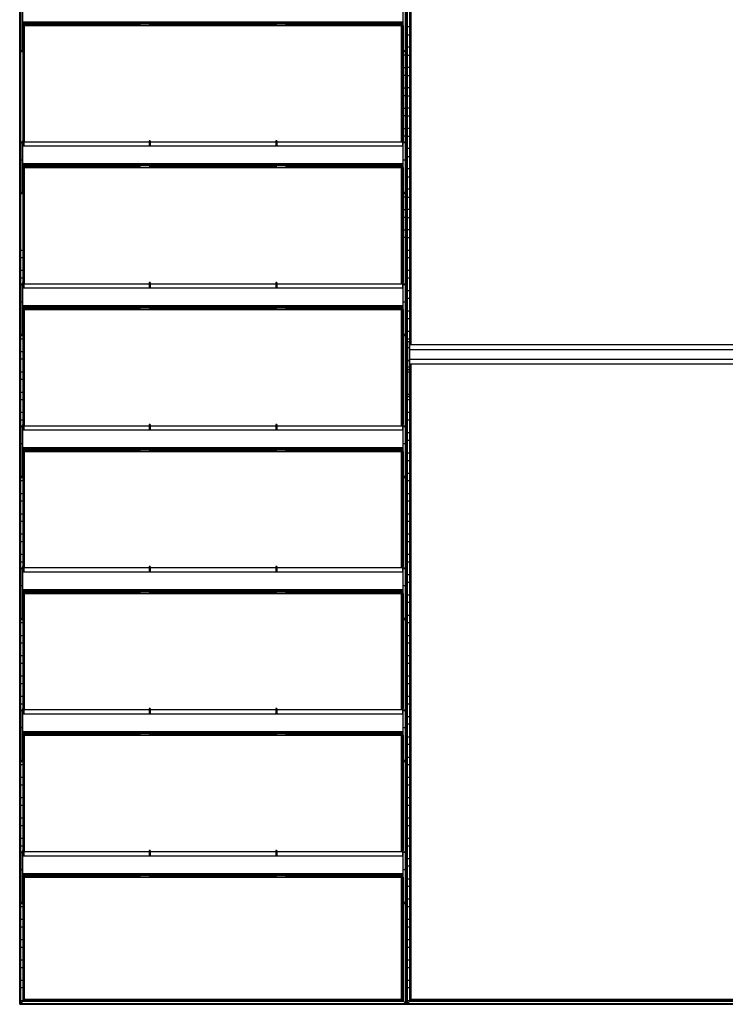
# Model space of a CAD drawing. Header units: millimetres. Extents: x -305 to 1920, y -1200 to 1200.
# Tile 1 of 3: x -305 to 808, y -1200 to 354. Entities that reach past the tile are written whole.
import ezdxf

# ---------------------------------------------------------------- set-up
doc = ezdxf.new("R2010")
doc.units = ezdxf.units.MM

msp = doc.modelspace()

# ---------------------------------------------------------------- linework, layer by layer
at = {"color": 7, "linetype": 'Continuous', "lineweight": 25}
for p, q in [((-304.9, -1200), (-304.9, 1200)), ((-304.5, 1199.7), (-304.5, -1199.7)), ((-303.7, -1198.9), (-303.7, 1198.8)), ((-303.4, 1198.5), (-303.4, -1198.5)), ((303.4, -1198.5), (303.4, 1198.5)), ((303.7, 1198.8), (303.7, -1198.9)), ((304.5, -1199.7), (304.5, 1199.7)), ((304.9, 1200), (304.9, -1200)), ((305.2, -1199.7), (305.2, 1199.7)), ((306, 1198.8), (306, -1198.9)), ((306.4, -1198.5), (306.4, 1198.5)), ((310.1, 767.2), (310.1, -159.5)), ((310.5, -159.5), (310.5, 767.2)), ((311.3, 767.2), (311.3, -159.5)), ((311.6, -159.5), (311.6, 767.2)), ((312.3, -159.5), (312.3, 767.2)), ((-303, 384.8), (-303, 302.8)), ((-300, 302.8), (-300, 386.8)), ((300, 302.8), (300, 386.8)), ((303, 384.8), (303, 302.8)), ((300, 350), (-300, 350)), ((300, 350), (-300, 350)), ((300, 349.9), (-300, 349.9)), ((300, 349.9), (-300, 349.9)), ((-300, 348.9), (300, 348.9)), ((-300, 348.4), (300, 348.4)), ((-300, 347.9), (300, 347.9)), ((-300, 347.9), (300, 347.9)), ((300, 344.7), (-300, 344.7)), ((-297.5, 344.7), (-300, 344.7)), ((-300, 344.5), (300, 344.5)), ((-300, 344.5), (300, 344.5)), ((-300, 344.5), (300, 344.5)), ((-299.6, 162.8), (-299.6, 344.5)), ((-299.3, 344.5), (-299.3, 162.8)), ((-298.5, 344.7), (-298.5, 347.9)), ((-297.5, 347.8), (-298.5, 347.8)), ((-298.5, 344.5), (298.5, 344.5)), ((-298.5, 344.5), (-298.5, 344.5)), ((-298.5, 160.5), (-298.5, 344.5)), ((-298.1, 344.5), (-298.1, 160.5)), ((-297.5, 347.8), (-297.5, 347.9)), ((-297.5, 347.9), (-297.5, 344.7)), ((297.5, 347.8), (-297.5, 347.8)), ((-297.5, 346.7), (-117.5, 346.7)), ((-297.4, 160.5), (-297.4, 344.5)), ((-117.5, 346.7), (-117.5, 347.8)), ((-115.5, 347.8), (-115.5, 344.7)), ((-115.5, 344.7), (-99.5, 344.7)), ((-99.5, 344.7), (-99.5, 347.8)), ((-97.5, 347.8), (-97.5, 346.7)), ((-97.5, 346.7), (97.5, 346.7)), ((97.5, 346.7), (97.5, 347.8)), ((99.5, 347.8), (99.5, 344.7)), ((99.5, 344.7), (115.5, 344.7)), ((115.5, 344.7), (115.5, 347.8)), ((117.5, 347.8), (117.5, 346.7)), ((117.5, 346.7), (297.5, 346.7)), ((297.4, 160.5), (297.4, 344.5)), ((297.5, 347.8), (297.5, 347.9)), ((297.5, 344.7), (297.5, 347.9)), ((297.5, 347.8), (298.5, 347.8)), ((300, 344.7), (297.5, 344.7)), ((298.1, 160.5), (298.1, 344.5)), ((298.5, 344.7), (298.5, 347.9)), ((298.5, 344.5), (298.5, 344.5)), ((298.5, 344.5), (298.5, 160.5)), ((299.3, 162.8), (299.3, 344.5)), ((299.6, 344.5), (299.6, 162.8)), ((299.6, 342.2), (300, 342.2)), ((303, 342.2), (303.4, 342.2)), ((310.1, 342.2), (306.4, 342.2)), ((300, 329.8), (299.6, 329.8)), ((303.4, 329.8), (303, 329.8)), ((306.4, 329.8), (310.1, 329.8)), ((-303, 305.3), (-300, 305.3)), ((-300, 302.8), (-303, 302.8)), ((299.6, 310.2), (300, 310.2)), ((303.4, 297.8), (299.6, 297.8)), ((300, 305.3), (303, 305.3)), ((303, 302.8), (300, 302.8)), ((303, 310.2), (303.4, 310.2)), ((310.1, 310.2), (306.4, 310.2)), ((306.4, 297.8), (310.1, 297.8)), ((299.6, 278.2), (303.4, 278.2)), ((303.4, 265.8), (299.6, 265.8)), ((310.1, 278.2), (306.4, 278.2)), ((306.4, 265.8), (310.1, 265.8)), ((299.6, 246.2), (303.4, 246.2)), ((303.4, 233.8), (299.6, 233.8)), ((310.1, 246.2), (306.4, 246.2)), ((306.4, 233.8), (310.1, 233.8)), ((299.6, 214.2), (303.4, 214.2)), ((310.1, 214.2), (306.4, 214.2)), ((303.4, 201.8), (299.6, 201.8)), ((306.4, 201.8), (310.1, 201.8)), ((299.6, 182.2), (303.4, 182.2)), ((310.1, 182.2), (306.4, 182.2)), ((-303, 160.8), (-303, 78.8)), ((-303, 160.8), (-300, 160.8)), ((-300, 159.3), (-303, 159.3)), ((-298.5, 162.8), (-300, 162.8)), ((-300, 78.8), (-300, 162.8)), ((-298.5, 162.7), (-300, 162.7)), ((-298.5, 162.8), (-298.5, 153.9)), ((-100.5, 160.5), (-298.5, 160.5)), ((-99, 162.8), (-100.5, 162.8)), ((-100.5, 162.8), (-100.5, 153.9)), ((-99, 162.7), (-100.5, 162.7)), ((-99, 162.8), (-99, 153.9)), ((99, 160.5), (-99, 160.5)), ((100.5, 162.8), (99, 162.8)), ((99, 162.8), (99, 153.9)), ((100.5, 162.7), (99, 162.7)), ((100.5, 162.8), (100.5, 153.9)), ((298.5, 160.5), (100.5, 160.5)), ((300, 162.8), (298.5, 162.8)), ((298.5, 162.8), (298.5, 153.9)), ((300, 162.7), (298.5, 162.7)), ((303.4, 169.8), (299.6, 169.8)), ((300, 78.8), (300, 162.8)), ((300, 160.8), (303, 160.8)), ((303, 159.3), (300, 159.3)), ((303, 160.8), (303, 78.8)), ((306.4, 169.8), (310.1, 169.8)), ((300, 153.9), (-300, 153.9)), ((300, 153.9), (-300, 153.9)), ((300, 153.9), (-300, 153.9)), ((300, 153.9), (-300, 153.9)), ((303, 150.2), (303.4, 150.2)), ((310.1, 150.2), (306.4, 150.2)), ((-300, 132.2), (-303, 132.2)), ((300, 126), (-300, 126)), ((300, 126), (-300, 126)), ((300, 125.9), (-300, 125.9)), ((300, 125.9), (-300, 125.9)), ((-300, 124.9), (300, 124.9)), ((-300, 124.4), (300, 124.4)), ((303, 132.2), (300, 132.2)), ((303.4, 137.8), (303, 137.8)), ((306.4, 137.8), (310.1, 137.8)), ((-300, 123.9), (300, 123.9)), ((-300, 123.9), (300, 123.9)), ((300, 120.7), (-300, 120.7)), ((-297.5, 120.7), (-300, 120.7)), ((-300, 120.5), (300, 120.5)), ((-300, 120.5), (300, 120.5)), ((-300, 120.5), (300, 120.5)), ((-299.6, -61.2), (-299.6, 120.5)), ((-299.3, 120.5), (-299.3, -61.2)), ((-298.5, 120.7), (-298.5, 123.9)), ((-297.5, 123.8), (-298.5, 123.8)), ((-298.5, 120.5), (298.5, 120.5)), ((-298.5, 120.5), (-298.5, 120.5)), ((-298.5, -63.5), (-298.5, 120.5)), ((-298.1, 120.5), (-298.1, -63.5)), ((-297.5, 123.8), (-297.5, 123.9)), ((-297.5, 123.9), (-297.5, 120.7)), ((297.5, 123.8), (-297.5, 123.8)), ((-297.5, 122.7), (-117.5, 122.7)), ((-297.4, -63.5), (-297.4, 120.5)), ((-117.5, 122.7), (-117.5, 123.8)), ((-115.5, 123.8), (-115.5, 120.7)), ((-115.5, 120.7), (-99.5, 120.7)), ((-99.5, 120.7), (-99.5, 123.8)), ((-97.5, 123.8), (-97.5, 122.7)), ((-97.5, 122.7), (97.5, 122.7)), ((97.5, 122.7), (97.5, 123.8)), ((99.5, 123.8), (99.5, 120.7)), ((99.5, 120.7), (115.5, 120.7)), ((115.5, 120.7), (115.5, 123.8)), ((117.5, 123.8), (117.5, 122.7)), ((117.5, 122.7), (297.5, 122.7)), ((297.4, -63.5), (297.4, 120.5)), ((297.5, 123.8), (297.5, 123.9)), ((297.5, 120.7), (297.5, 123.9)), ((297.5, 123.8), (298.5, 123.8)), ((300, 120.7), (297.5, 120.7)), ((298.1, -63.5), (298.1, 120.5)), ((298.5, 120.7), (298.5, 123.9)), ((298.5, 120.5), (298.5, 120.5)), ((298.5, 120.5), (298.5, -63.5)), ((299.3, -61.2), (299.3, 120.5)), ((299.6, 120.5), (299.6, -61.2)), ((299.6, 118.2), (300, 118.2)), ((303, 118.2), (303.4, 118.2)), ((310.1, 118.2), (306.4, 118.2)), ((300, 105.8), (299.6, 105.8)), ((303.4, 105.8), (303, 105.8)), ((306.4, 105.8), (310.1, 105.8)), ((-303, 81.3), (-300, 81.3)), ((-300, 78.8), (-303, 78.8)), ((299.6, 86.2), (300, 86.2)), ((300, 81.3), (303, 81.3)), ((303, 78.8), (300, 78.8)), ((303, 86.2), (303.4, 86.2)), ((310.1, 86.2), (306.4, 86.2)), ((303.4, 73.8), (299.6, 73.8)), ((306.4, 73.8), (310.1, 73.8)), ((299.6, 54.2), (303.4, 54.2)), ((310.1, 54.2), (306.4, 54.2)), ((303.4, 41.8), (299.6, 41.8)), ((306.4, 41.8), (310.1, 41.8)), ((299.6, 22.2), (303.4, 22.2)), ((310.1, 22.2), (306.4, 22.2)), ((303.4, 9.8), (299.6, 9.8)), ((306.4, 9.8), (310.1, 9.8)), ((-303.4, -9.8), (-299.6, -9.8)), ((306.4, -9.8), (310.1, -9.8)), ((-299.6, -22.2), (-303.4, -22.2)), ((310.1, -22.2), (306.4, -22.2)), ((-303.4, -41.8), (-299.6, -41.8)), ((306.4, -41.8), (310.1, -41.8)), ((-299.6, -54.2), (-303.4, -54.2)), ((-298.5, -61.2), (-300, -61.2)), ((-300, -145.2), (-300, -61.2)), ((-298.5, -61.3), (-300, -61.3)), ((-298.5, -61.2), (-298.5, -70.1)), ((-99, -61.2), (-100.5, -61.2)), ((-100.5, -61.2), (-100.5, -70.1)), ((-99, -61.3), (-100.5, -61.3)), ((-99, -61.2), (-99, -70.1)), ((100.5, -61.2), (99, -61.2)), ((99, -61.2), (99, -70.1)), ((100.5, -61.3), (99, -61.3)), ((100.5, -61.2), (100.5, -70.1)), ((300, -61.2), (298.5, -61.2)), ((298.5, -61.2), (298.5, -70.1)), ((300, -61.3), (298.5, -61.3)), ((300, -145.2), (300, -61.2)), ((310.1, -54.2), (306.4, -54.2)), ((-303.4, -73.8), (-303, -73.8)), ((-303, -63.2), (-303, -145.2)), ((-303, -63.2), (-300, -63.2)), ((-300, -64.7), (-303, -64.7)), ((300, -70.1), (-300, -70.1)), ((300, -70.1), (-300, -70.1)), ((300, -70.1), (-300, -70.1)), ((300, -70.1), (-300, -70.1)), ((-100.5, -63.5), (-298.5, -63.5)), ((99, -63.5), (-99, -63.5)), ((298.5, -63.5), (100.5, -63.5)), ((300, -63.2), (303, -63.2)), ((303, -64.7), (300, -64.7)), ((303, -63.2), (303, -145.2)), ((306.4, -73.8), (310.1, -73.8)), ((-303, -86.2), (-303.4, -86.2)), ((-300, -91.8), (-303, -91.8)), ((303, -91.8), (300, -91.8)), ((310.1, -86.2), (306.4, -86.2)), ((-303.4, -105.8), (-303, -105.8)), ((300, -98), (-300, -98)), ((300, -98), (-300, -98)), ((300, -98.1), (-300, -98.1)), ((300, -98.1), (-300, -98.1)), ((-300, -99.1), (300, -99.1)), ((-300, -99.6), (300, -99.6)), ((-300, -100.1), (300, -100.1)), ((-300, -100.1), (300, -100.1)), ((300, -103.3), (-300, -103.3)), ((-297.5, -103.3), (-300, -103.3)), ((-300, -103.5), (300, -103.5)), ((-300, -103.5), (300, -103.5)), ((-300, -103.5), (300, -103.5)), ((-300, -105.8), (-299.6, -105.8)), ((-299.6, -285.2), (-299.6, -103.5)), ((-299.3, -103.5), (-299.3, -285.2)), ((-298.5, -103.3), (-298.5, -100.1)), ((-297.5, -100.2), (-298.5, -100.2)), ((-298.5, -103.5), (298.5, -103.5)), ((-298.5, -103.5), (-298.5, -103.5)), ((-298.5, -287.5), (-298.5, -103.5)), ((-298.1, -103.5), (-298.1, -287.5)), ((-297.5, -100.2), (-297.5, -100.1)), ((-297.5, -100.1), (-297.5, -103.3)), ((297.5, -100.2), (-297.5, -100.2)), ((-297.5, -101.3), (-117.5, -101.3)), ((-297.4, -287.5), (-297.4, -103.5)), ((-117.5, -101.3), (-117.5, -100.2)), ((-115.5, -100.2), (-115.5, -103.3)), ((-115.5, -103.3), (-99.5, -103.3)), ((-99.5, -103.3), (-99.5, -100.2)), ((-97.5, -100.2), (-97.5, -101.3)), ((-97.5, -101.3), (97.5, -101.3)), ((97.5, -101.3), (97.5, -100.2)), ((99.5, -100.2), (99.5, -103.3)), ((99.5, -103.3), (115.5, -103.3)), ((115.5, -103.3), (115.5, -100.2)), ((117.5, -100.2), (117.5, -101.3)), ((117.5, -101.3), (297.5, -101.3)), ((297.4, -287.5), (297.4, -103.5)), ((297.5, -100.2), (297.5, -100.1)), ((297.5, -103.3), (297.5, -100.1)), ((297.5, -100.2), (298.5, -100.2)), ((300, -103.3), (297.5, -103.3)), ((298.1, -287.5), (298.1, -103.5)), ((298.5, -103.3), (298.5, -100.1)), ((298.5, -103.5), (298.5, -103.5)), ((298.5, -103.5), (298.5, -287.5)), ((299.3, -285.2), (299.3, -103.5)), ((299.6, -103.5), (299.6, -285.2)), ((306.4, -105.8), (310.1, -105.8)), ((-303, -118.2), (-303.4, -118.2)), ((-299.6, -118.2), (-300, -118.2)), ((310.1, -118.2), (306.4, -118.2)), ((-303.4, -137.8), (-303, -137.8)), ((-300, -137.8), (-299.6, -137.8)), ((306.4, -137.8), (310.1, -137.8)), ((-299.6, -150.2), (-303.4, -150.2)), ((-303, -142.7), (-300, -142.7)), ((-300, -145.2), (-303, -145.2)), ((300, -142.7), (303, -142.7)), ((303, -145.2), (300, -145.2)), ((310.1, -150.2), (306.4, -150.2)), ((309.7, -154.5), (306.7, -154.5)), ((306.7, -154.5), (306.7, -241.2)), ((309.7, -154.5), (309.7, -241.2)), ((-303.4, -169.8), (-299.6, -169.8)), ((306.4, -169.8), (306.7, -169.8)), ((309.7, -164.3), (306.7, -164.3)), ((1305.7, -159.5), (309.7, -159.5)), ((309.7, -166.9), (1305.7, -166.9)), ((-299.6, -182.2), (-303.4, -182.2)), ((306.7, -182.2), (306.4, -182.2)), ((309.7, -184.3), (306.7, -184.3)), ((309.7, -184.5), (306.7, -184.5)), ((309.7, -181.9), (1305.7, -181.9)), ((-303.4, -201.8), (-299.6, -201.8)), ((306.4, -201.8), (306.7, -201.8)), ((309.7, -194.5), (306.7, -194.5)), ((309.7, -198.9), (306.7, -198.9)), ((309.7, -189.5), (1305.7, -189.5)), ((309.7, -201.8), (310.1, -201.8)), ((310.1, -189.5), (310.1, -1194.8)), ((310.5, -1194.4), (310.5, -189.5)), ((311.3, -189.5), (311.3, -1193.6)), ((311.6, -1193.3), (311.6, -189.5)), ((312.3, -1192.5), (312.3, -189.5)), ((-299.6, -214.2), (-303.4, -214.2)), ((306.7, -214.2), (306.4, -214.2)), ((309.7, -202.5), (306.7, -202.5)), ((310.1, -214.2), (309.7, -214.2)), ((-303.4, -233.8), (-299.6, -233.8)), ((-299.6, -246.2), (-303.4, -246.2)), ((306.4, -233.8), (306.7, -233.8)), ((310.1, -246.2), (306.4, -246.2)), ((309.7, -237.6), (306.7, -237.6)), ((309.7, -241.2), (306.7, -241.2)), ((309.7, -233.8), (310.1, -233.8)), ((-303.4, -265.8), (-299.6, -265.8)), ((-299.6, -278.2), (-303.4, -278.2)), ((306.4, -265.8), (310.1, -265.8)), ((310.1, -278.2), (306.4, -278.2)), ((-303, -287.2), (-303, -369.2)), ((-303, -287.2), (-300, -287.2)), ((-300, -288.7), (-303, -288.7)), ((-298.5, -285.2), (-300, -285.2)), ((-300, -369.2), (-300, -285.2)), ((-298.5, -285.3), (-300, -285.3)), ((300, -294.1), (-300, -294.1)), ((300, -294.1), (-300, -294.1)), ((300, -294.1), (-300, -294.1)), ((300, -294.1), (-300, -294.1)), ((-298.5, -285.2), (-298.5, -294.1)), ((-100.5, -287.5), (-298.5, -287.5)), ((-99, -285.2), (-100.5, -285.2)), ((-100.5, -285.2), (-100.5, -294.1)), ((-99, -285.3), (-100.5, -285.3)), ((-99, -285.2), (-99, -294.1)), ((99, -287.5), (-99, -287.5)), ((100.5, -285.2), (99, -285.2)), ((99, -285.2), (99, -294.1)), ((100.5, -285.3), (99, -285.3)), ((100.5, -285.2), (100.5, -294.1)), ((298.5, -287.5), (100.5, -287.5)), ((300, -285.2), (298.5, -285.2)), ((298.5, -285.2), (298.5, -294.1)), ((300, -285.3), (298.5, -285.3)), ((300, -369.2), (300, -285.2)), ((300, -287.2), (303, -287.2)), ((303, -288.7), (300, -288.7)), ((303, -287.2), (303, -369.2)), ((-303.4, -297.8), (-303, -297.8)), ((-303, -310.2), (-303.4, -310.2)), ((306.4, -297.8), (310.1, -297.8)), ((310.1, -310.2), (306.4, -310.2)), ((-300, -315.8), (-303, -315.8)), ((300, -322), (-300, -322)), ((300, -322), (-300, -322)), ((300, -322.1), (-300, -322.1)), ((300, -322.1), (-300, -322.1)), ((-300, -323.1), (300, -323.1)), ((-300, -323.6), (300, -323.6)), ((-300, -324.1), (300, -324.1)), ((-300, -324.1), (300, -324.1)), ((-298.5, -327.3), (-298.5, -324.1)), ((-297.5, -324.2), (-298.5, -324.2)), ((-297.5, -324.2), (-297.5, -324.1)), ((-297.5, -324.1), (-297.5, -327.3)), ((297.5, -324.2), (-297.5, -324.2)), ((-297.5, -325.3), (-117.5, -325.3)), ((-117.5, -325.3), (-117.5, -324.2)), ((-115.5, -324.2), (-115.5, -327.3)), ((-99.5, -327.3), (-99.5, -324.2)), ((-97.5, -324.2), (-97.5, -325.3)), ((-97.5, -325.3), (97.5, -325.3)), ((97.5, -325.3), (97.5, -324.2)), ((99.5, -324.2), (99.5, -327.3)), ((115.5, -327.3), (115.5, -324.2)), ((117.5, -324.2), (117.5, -325.3)), ((117.5, -325.3), (297.5, -325.3)), ((297.5, -324.2), (297.5, -324.1)), ((297.5, -327.3), (297.5, -324.1)), ((297.5, -324.2), (298.5, -324.2)), ((298.5, -327.3), (298.5, -324.1)), ((303, -315.8), (300, -315.8)), ((-303.4, -329.8), (-303, -329.8)), ((300, -327.3), (-300, -327.3)), ((-297.5, -327.3), (-300, -327.3)), ((-300, -327.5), (300, -327.5)), ((-300, -327.5), (300, -327.5)), ((-300, -327.5), (300, -327.5)), ((-300, -329.8), (-299.6, -329.8)), ((-299.6, -509.2), (-299.6, -327.5)), ((-299.3, -327.5), (-299.3, -509.2)), ((-298.5, -327.5), (298.5, -327.5)), ((-298.5, -327.5), (-298.5, -327.5)), ((-298.5, -511.5), (-298.5, -327.5)), ((-298.1, -327.5), (-298.1, -511.5)), ((-297.4, -511.5), (-297.4, -327.5)), ((-115.5, -327.3), (-99.5, -327.3)), ((99.5, -327.3), (115.5, -327.3)), ((297.4, -511.5), (297.4, -327.5)), ((300, -327.3), (297.5, -327.3)), ((298.1, -511.5), (298.1, -327.5)), ((298.5, -327.5), (298.5, -327.5)), ((298.5, -327.5), (298.5, -511.5)), ((299.3, -509.2), (299.3, -327.5)), ((299.6, -327.5), (299.6, -509.2)), ((306.4, -329.8), (310.1, -329.8)), ((-303, -342.2), (-303.4, -342.2)), ((-299.6, -342.2), (-300, -342.2)), ((310.1, -342.2), (306.4, -342.2)), ((-303.4, -361.8), (-303, -361.8)), ((-303, -366.7), (-300, -366.7)), ((-300, -369.2), (-303, -369.2)), ((-300, -361.8), (-299.6, -361.8)), ((300, -366.7), (303, -366.7)), ((303, -369.2), (300, -369.2)), ((306.4, -361.8), (310.1, -361.8)), ((-299.6, -374.2), (-303.4, -374.2)), ((310.1, -374.2), (306.4, -374.2)), ((-303.4, -393.8), (-299.6, -393.8)), ((306.4, -393.8), (310.1, -393.8)), ((-299.6, -406.2), (-303.4, -406.2)), ((310.1, -406.2), (306.4, -406.2)), ((-303.4, -425.8), (-299.6, -425.8)), ((306.4, -425.8), (310.1, -425.8)), ((-299.6, -438.2), (-303.4, -438.2)), ((310.1, -438.2), (306.4, -438.2)), ((-303.4, -457.8), (-299.6, -457.8)), ((306.4, -457.8), (310.1, -457.8)), ((-299.6, -470.2), (-303.4, -470.2)), ((310.1, -470.2), (306.4, -470.2)), ((-303.4, -489.8), (-299.6, -489.8)), ((306.4, -489.8), (310.1, -489.8)), ((-299.6, -502.2), (-303.4, -502.2)), ((-303, -511.2), (-303, -593.2)), ((-303, -511.2), (-300, -511.2)), ((-298.5, -509.2), (-300, -509.2)), ((-300, -593.2), (-300, -509.2)), ((-298.5, -509.3), (-300, -509.3)), ((-298.5, -509.2), (-298.5, -518.1)), ((-100.5, -511.5), (-298.5, -511.5)), ((-99, -509.2), (-100.5, -509.2)), ((-100.5, -509.2), (-100.5, -518.1)), ((-99, -509.3), (-100.5, -509.3)), ((-99, -509.2), (-99, -518.1)), ((99, -511.5), (-99, -511.5)), ((100.5, -509.2), (99, -509.2)), ((99, -509.2), (99, -518.1)), ((100.5, -509.3), (99, -509.3)), ((100.5, -509.2), (100.5, -518.1)), ((298.5, -511.5), (100.5, -511.5)), ((300, -509.2), (298.5, -509.2)), ((298.5, -509.2), (298.5, -518.1)), ((300, -509.3), (298.5, -509.3)), ((300, -593.2), (300, -509.2)), ((300, -511.2), (303, -511.2)), ((303, -511.2), (303, -593.2)), ((310.1, -502.2), (306.4, -502.2)), ((-303.4, -521.8), (-303, -521.8)), ((-300, -512.7), (-303, -512.7)), ((300, -518.1), (-300, -518.1)), ((300, -518.1), (-300, -518.1)), ((300, -518.1), (-300, -518.1)), ((300, -518.1), (-300, -518.1)), ((303, -512.7), (300, -512.7)), ((306.4, -521.8), (310.1, -521.8)), ((-303, -534.2), (-303.4, -534.2)), ((-300, -539.8), (-303, -539.8)), ((303, -539.8), (300, -539.8)), ((310.1, -534.2), (306.4, -534.2)), ((-303.4, -553.8), (-303, -553.8)), ((300, -546), (-300, -546)), ((300, -546), (-300, -546)), ((300, -546.1), (-300, -546.1)), ((300, -546.1), (-300, -546.1)), ((-300, -547.1), (300, -547.1)), ((-300, -547.6), (300, -547.6)), ((-300, -548.1), (300, -548.1)), ((-300, -548.1), (300, -548.1)), ((300, -551.3), (-300, -551.3)), ((-297.5, -551.3), (-300, -551.3)), ((-300, -551.5), (300, -551.5)), ((-300, -551.5), (300, -551.5)), ((-300, -551.5), (300, -551.5)), ((-300, -553.8), (-299.6, -553.8)), ((-299.6, -733.2), (-299.6, -551.5)), ((-299.3, -551.5), (-299.3, -733.2)), ((-298.5, -551.3), (-298.5, -548.1)), ((-297.5, -548.2), (-298.5, -548.2)), ((-298.5, -551.5), (298.5, -551.5)), ((-298.5, -551.5), (-298.5, -551.5)), ((-298.5, -735.5), (-298.5, -551.5)), ((-298.1, -551.5), (-298.1, -735.5)), ((-297.5, -548.2), (-297.5, -548.1)), ((-297.5, -548.1), (-297.5, -551.3)), ((297.5, -548.2), (-297.5, -548.2)), ((-297.5, -549.3), (-117.5, -549.3)), ((-297.4, -735.5), (-297.4, -551.5)), ((-117.5, -549.3), (-117.5, -548.2)), ((-115.5, -548.2), (-115.5, -551.3)), ((-115.5, -551.3), (-99.5, -551.3)), ((-99.5, -551.3), (-99.5, -548.2)), ((-97.5, -548.2), (-97.5, -549.3)), ((-97.5, -549.3), (97.5, -549.3)), ((97.5, -549.3), (97.5, -548.2)), ((99.5, -548.2), (99.5, -551.3)), ((99.5, -551.3), (115.5, -551.3)), ((115.5, -551.3), (115.5, -548.2)), ((117.5, -548.2), (117.5, -549.3)), ((117.5, -549.3), (297.5, -549.3)), ((297.4, -735.5), (297.4, -551.5)), ((297.5, -548.2), (297.5, -548.1)), ((297.5, -551.3), (297.5, -548.1)), ((297.5, -548.2), (298.5, -548.2)), ((300, -551.3), (297.5, -551.3)), ((298.1, -735.5), (298.1, -551.5)), ((298.5, -551.3), (298.5, -548.1)), ((298.5, -551.5), (298.5, -551.5)), ((298.5, -551.5), (298.5, -735.5)), ((299.3, -733.2), (299.3, -551.5)), ((299.6, -551.5), (299.6, -733.2)), ((306.4, -553.8), (310.1, -553.8)), ((-303, -566.2), (-303.4, -566.2)), ((-299.6, -566.2), (-300, -566.2)), ((310.1, -566.2), (306.4, -566.2)), ((-303.4, -585.8), (-303, -585.8)), ((-300, -585.8), (-299.6, -585.8)), ((306.4, -585.8), (310.1, -585.8)), ((-299.6, -598.2), (-303.4, -598.2)), ((-303, -590.7), (-300, -590.7)), ((-300, -593.2), (-303, -593.2)), ((300, -590.7), (303, -590.7)), ((303, -593.2), (300, -593.2)), ((310.1, -598.2), (306.4, -598.2)), ((-303.4, -617.8), (-299.6, -617.8)), ((306.4, -617.8), (310.1, -617.8)), ((-299.6, -630.2), (-303.4, -630.2)), ((310.1, -630.2), (306.4, -630.2)), ((-303.4, -649.8), (-299.6, -649.8)), ((306.4, -649.8), (310.1, -649.8)), ((-299.6, -662.2), (-303.4, -662.2)), ((310.1, -662.2), (306.4, -662.2)), ((-303.4, -681.8), (-299.6, -681.8)), ((306.4, -681.8), (310.1, -681.8)), ((-299.6, -694.2), (-303.4, -694.2)), ((310.1, -694.2), (306.4, -694.2)), ((-303.4, -713.8), (-299.6, -713.8)), ((306.4, -713.8), (310.1, -713.8)), ((-299.6, -726.2), (-303.4, -726.2)), ((310.1, -726.2), (306.4, -726.2)), ((-303, -735.2), (-303, -817.2)), ((-303, -735.2), (-300, -735.2)), ((-300, -736.7), (-303, -736.7)), ((-298.5, -733.2), (-300, -733.2)), ((-300, -817.2), (-300, -733.2)), ((-298.5, -733.3), (-300, -733.3)), ((300, -742.1), (-300, -742.1)), ((300, -742.1), (-300, -742.1)), ((300, -742.1), (-300, -742.1)), ((300, -742.1), (-300, -742.1)), ((-298.5, -733.2), (-298.5, -742.1)), ((-100.5, -735.5), (-298.5, -735.5)), ((-99, -733.2), (-100.5, -733.2)), ((-100.5, -733.2), (-100.5, -742.1)), ((-99, -733.3), (-100.5, -733.3)), ((-99, -733.2), (-99, -742.1)), ((99, -735.5), (-99, -735.5)), ((100.5, -733.2), (99, -733.2)), ((99, -733.2), (99, -742.1)), ((100.5, -733.3), (99, -733.3)), ((100.5, -733.2), (100.5, -742.1)), ((298.5, -735.5), (100.5, -735.5)), ((300, -733.2), (298.5, -733.2)), ((298.5, -733.2), (298.5, -742.1)), ((300, -733.3), (298.5, -733.3)), ((300, -817.2), (300, -733.2)), ((300, -735.2), (303, -735.2)), ((303, -736.7), (300, -736.7)), ((303, -735.2), (303, -817.2)), ((-303.4, -745.8), (-303, -745.8)), ((-303, -758.2), (-303.4, -758.2)), ((306.4, -745.8), (310.1, -745.8)), ((310.1, -758.2), (306.4, -758.2)), ((-300, -763.8), (-303, -763.8)), ((300, -770), (-300, -770)), ((300, -770), (-300, -770)), ((300, -770.1), (-300, -770.1)), ((300, -770.1), (-300, -770.1)), ((-300, -771.1), (300, -771.1)), ((-300, -771.6), (300, -771.6)), ((-300, -772.1), (300, -772.1)), ((-300, -772.1), (300, -772.1)), ((300, -775.3), (-300, -775.3)), ((-297.5, -775.3), (-300, -775.3)), ((-300, -775.5), (300, -775.5)), ((-300, -775.5), (300, -775.5)), ((-300, -775.5), (300, -775.5)), ((-299.6, -957.2), (-299.6, -775.5)), ((-299.3, -775.5), (-299.3, -957.2)), ((-298.5, -775.3), (-298.5, -772.1)), ((-297.5, -772.2), (-298.5, -772.2)), ((-298.5, -775.5), (298.5, -775.5)), ((-298.5, -775.5), (-298.5, -775.5)), ((-298.5, -959.5), (-298.5, -775.5)), ((-298.1, -775.5), (-298.1, -959.5)), ((-297.5, -772.2), (-297.5, -772.1)), ((-297.5, -772.1), (-297.5, -775.3)), ((297.5, -772.2), (-297.5, -772.2)), ((-297.5, -773.3), (-117.5, -773.3)), ((-297.4, -959.5), (-297.4, -775.5)), ((-117.5, -773.3), (-117.5, -772.2)), ((-115.5, -772.2), (-115.5, -775.3)), ((-115.5, -775.3), (-99.5, -775.3)), ((-99.5, -775.3), (-99.5, -772.2)), ((-97.5, -772.2), (-97.5, -773.3)), ((-97.5, -773.3), (97.5, -773.3)), ((97.5, -773.3), (97.5, -772.2)), ((99.5, -772.2), (99.5, -775.3)), ((99.5, -775.3), (115.5, -775.3)), ((115.5, -775.3), (115.5, -772.2)), ((117.5, -772.2), (117.5, -773.3)), ((117.5, -773.3), (297.5, -773.3)), ((297.4, -959.5), (297.4, -775.5)), ((297.5, -772.2), (297.5, -772.1)), ((297.5, -775.3), (297.5, -772.1)), ((297.5, -772.2), (298.5, -772.2)), ((300, -775.3), (297.5, -775.3)), ((298.1, -959.5), (298.1, -775.5)), ((298.5, -775.3), (298.5, -772.1)), ((298.5, -775.5), (298.5, -775.5)), ((298.5, -775.5), (298.5, -959.5)), ((299.3, -957.2), (299.3, -775.5)), ((299.6, -775.5), (299.6, -957.2)), ((303, -763.8), (300, -763.8)), ((-303.4, -777.8), (-303, -777.8)), ((-303, -790.2), (-303.4, -790.2)), ((-300, -777.8), (-299.6, -777.8)), ((-299.6, -790.2), (-300, -790.2)), ((306.4, -777.8), (310.1, -777.8)), ((310.1, -790.2), (306.4, -790.2)), ((-303.4, -809.8), (-303, -809.8)), ((-299.6, -822.2), (-303.4, -822.2)), ((-303, -814.7), (-300, -814.7)), ((-300, -817.2), (-303, -817.2)), ((-300, -809.8), (-299.6, -809.8)), ((300, -814.7), (303, -814.7)), ((303, -817.2), (300, -817.2)), ((306.4, -809.8), (310.1, -809.8)), ((310.1, -822.2), (306.4, -822.2)), ((-303.4, -841.8), (-299.6, -841.8)), ((-299.6, -854.2), (-303.4, -854.2)), ((306.4, -841.8), (310.1, -841.8)), ((310.1, -854.2), (306.4, -854.2)), ((-303.4, -873.8), (-299.6, -873.8)), ((306.4, -873.8), (310.1, -873.8)), ((-299.6, -886.2), (-303.4, -886.2)), ((310.1, -886.2), (306.4, -886.2)), ((-303.4, -905.8), (-299.6, -905.8)), ((306.4, -905.8), (310.1, -905.8)), ((-299.6, -918.2), (-303.4, -918.2)), ((310.1, -918.2), (306.4, -918.2)), ((-303.4, -937.8), (-299.6, -937.8)), ((306.4, -937.8), (310.1, -937.8)), ((-299.6, -950.2), (-303.4, -950.2)), ((-303, -959.2), (-300, -959.2)), ((-303, -959.2), (-303, -1041.2)), ((-300, -960.7), (-303, -960.7)), ((-298.5, -957.2), (-300, -957.2)), ((-300, -1041.2), (-300, -957.2)), ((-298.5, -957.3), (-300, -957.3)), ((-298.5, -957.2), (-298.5, -966.1)), ((-100.5, -959.5), (-298.5, -959.5)), ((-99, -957.2), (-100.5, -957.2)), ((-100.5, -957.2), (-100.5, -966.1)), ((-99, -957.3), (-100.5, -957.3)), ((-99, -957.2), (-99, -966.1)), ((99, -959.5), (-99, -959.5)), ((100.5, -957.2), (99, -957.2)), ((99, -957.2), (99, -966.1)), ((100.5, -957.3), (99, -957.3)), ((100.5, -957.2), (100.5, -966.1)), ((298.5, -959.5), (100.5, -959.5)), ((300, -957.2), (298.5, -957.2)), ((298.5, -957.2), (298.5, -966.1)), ((300, -957.3), (298.5, -957.3)), ((300, -1041.2), (300, -957.2)), ((300, -959.2), (303, -959.2)), ((303, -960.7), (300, -960.7)), ((303, -959.2), (303, -1041.2)), ((310.1, -950.2), (306.4, -950.2)), ((-303.4, -969.8), (-303, -969.8)), ((300, -966.1), (-300, -966.1)), ((300, -966.1), (-300, -966.1)), ((300, -966.1), (-300, -966.1)), ((300, -966.1), (-300, -966.1)), ((306.4, -969.8), (310.1, -969.8)), ((-303, -982.2), (-303.4, -982.2)), ((-300, -987.8), (-303, -987.8)), ((300, -994), (-300, -994)), ((300, -994), (-300, -994)), ((300, -994.1), (-300, -994.1)), ((300, -994.1), (-300, -994.1)), ((303, -987.8), (300, -987.8)), ((310.1, -982.2), (306.4, -982.2)), ((-303.4, -1001.8), (-303, -1001.8)), ((-300, -995.1), (300, -995.1)), ((-300, -995.6), (300, -995.6)), ((-300, -996.1), (300, -996.1)), ((-300, -996.1), (300, -996.1)), ((300, -999.3), (-300, -999.3)), ((-297.5, -999.3), (-300, -999.3)), ((-300, -999.5), (300, -999.5)), ((-300, -999.5), (300, -999.5)), ((-300, -999.5), (300, -999.5)), ((-300, -1001.8), (-299.6, -1001.8)), ((-299.6, -1194.8), (-299.6, -999.5)), ((-299.3, -999.5), (-299.3, -1194.4)), ((-298.5, -999.3), (-298.5, -996.1)), ((-297.5, -996.2), (-298.5, -996.2)), ((-298.5, -999.5), (298.5, -999.5)), ((-298.5, -999.5), (-298.5, -999.5)), ((-298.5, -1193.6), (-298.5, -999.5)), ((-298.1, -999.5), (-298.1, -1193.3)), ((-297.5, -996.2), (-297.5, -996.1)), ((-297.5, -996.1), (-297.5, -999.3)), ((297.5, -996.2), (-297.5, -996.2)), ((-297.5, -997.3), (-117.5, -997.3)), ((-297.4, -1192.5), (-297.4, -999.5)), ((-117.5, -997.3), (-117.5, -996.2)), ((-115.5, -996.2), (-115.5, -999.3)), ((-115.5, -999.3), (-99.5, -999.3)), ((-99.5, -999.3), (-99.5, -996.2)), ((-97.5, -996.2), (-97.5, -997.3)), ((-97.5, -997.3), (97.5, -997.3)), ((97.5, -997.3), (97.5, -996.2)), ((99.5, -996.2), (99.5, -999.3)), ((99.5, -999.3), (115.5, -999.3)), ((115.5, -999.3), (115.5, -996.2)), ((117.5, -996.2), (117.5, -997.3)), ((117.5, -997.3), (297.5, -997.3)), ((297.4, -1192.5), (297.4, -999.5)), ((297.5, -996.2), (297.5, -996.1)), ((297.5, -999.3), (297.5, -996.1)), ((297.5, -996.2), (298.5, -996.2)), ((300, -999.3), (297.5, -999.3)), ((298.1, -1193.3), (298.1, -999.5)), ((298.5, -999.3), (298.5, -996.1)), ((298.5, -999.5), (298.5, -999.5)), ((298.5, -999.5), (298.5, -1193.6)), ((299.3, -1194.4), (299.3, -999.5)), ((299.6, -999.5), (299.6, -1194.8)), ((306.4, -1001.8), (310.1, -1001.8)), ((-303, -1014.2), (-303.4, -1014.2)), ((-299.6, -1014.2), (-300, -1014.2)), ((310.1, -1014.2), (306.4, -1014.2)), ((-303.4, -1033.8), (-303, -1033.8)), ((-303, -1038.7), (-300, -1038.7)), ((-300, -1033.8), (-299.6, -1033.8)), ((300, -1038.7), (303, -1038.7)), ((306.4, -1033.8), (310.1, -1033.8)), ((-299.6, -1046.2), (-303.4, -1046.2)), ((-300, -1041.2), (-303, -1041.2)), ((303, -1041.2), (300, -1041.2)), ((310.1, -1046.2), (306.4, -1046.2)), ((-303.4, -1065.8), (-299.6, -1065.8)), ((306.4, -1065.8), (310.1, -1065.8)), ((-299.6, -1078.2), (-303.4, -1078.2)), ((310.1, -1078.2), (306.4, -1078.2)), ((-303.4, -1097.8), (-299.6, -1097.8)), ((306.4, -1097.8), (310.1, -1097.8)), ((-299.6, -1110.2), (-303.4, -1110.2)), ((310.1, -1110.2), (306.4, -1110.2)), ((-303.4, -1129.8), (-299.6, -1129.8)), ((306.4, -1129.8), (310.1, -1129.8)), ((-299.6, -1142.2), (-303.4, -1142.2)), ((310.1, -1142.2), (306.4, -1142.2)), ((-303.4, -1161.8), (-299.6, -1161.8)), ((306.4, -1161.8), (310.1, -1161.8)), ((-299.6, -1174.2), (-303.4, -1174.2)), ((310.1, -1174.2), (306.4, -1174.2)), ((-303.4, -1193.8), (-299.6, -1193.8)), ((-299.6, -1194.8), (-303.4, -1198.5)), ((-299.6, -1194.8), (299.6, -1194.8)), ((-299.3, -1194.4), (-298.5, -1193.6)), ((-299.3, -1194.4), (299.3, -1194.4)), ((-298.5, -1193.6), (298.5, -1193.6)), ((-297.4, -1192.5), (-298.1, -1193.3)), ((-298.1, -1193.3), (298.1, -1193.3)), ((297.4, -1192.5), (-297.4, -1192.5)), ((297.4, -1192.5), (304.9, -1200)), ((306.4, -1193.8), (310.1, -1193.8)), ((310.1, -1194.8), (306.4, -1198.5)), ((310.1, -1194.8), (1305.4, -1194.8)), ((310.5, -1194.4), (311.3, -1193.6)), ((310.5, -1194.4), (1305, -1194.4)), ((311.3, -1193.6), (1304.2, -1193.6)), ((312.3, -1192.5), (311.6, -1193.3)), ((311.6, -1193.3), (1303.9, -1193.3)), ((1303.2, -1192.5), (312.3, -1192.5)), ((-304.9, -1200), (1920.4, -1200)), ((-304.5, -1199.7), (-303.7, -1198.9)), ((-304.5, -1199.7), (304.5, -1199.7)), ((-303.7, -1198.9), (303.7, -1198.9)), ((-303.4, -1198.5), (303.4, -1198.5)), ((305.2, -1199.7), (306, -1198.9)), ((305.2, -1199.7), (1310.3, -1199.7)), ((306, -1198.9), (1309.5, -1198.9)), ((306.4, -1198.5), (1309.1, -1198.5))]:
    msp.add_line(p, q, dxfattribs=at)
for centre, start, end in [((-115.5, 346.7), 180.0016, 270.0016), ((-99.5, 346.7), 269.9984, 359.9984), ((99.5, 346.7), 180.0016, 270.0016), ((115.5, 346.7), 269.9984, 359.9984), ((-115.5, 122.7), 180.0016, 270.0016), ((-99.5, 122.7), 269.9984, 359.9984), ((99.5, 122.7), 180.0016, 270.0016), ((115.5, 122.7), 269.9984, 359.9984), ((-115.5, -101.3), 180.0016, 270.0016), ((-99.5, -101.3), 269.9984, 359.9984), ((99.5, -101.3), 180.0016, 270.0016), ((115.5, -101.3), 269.9984, 359.9984), ((-115.5, -325.3), 180.0016, 270.0016), ((-99.5, -325.3), 269.9984, 359.9984), ((99.5, -325.3), 180.0016, 270.0016), ((115.5, -325.3), 269.9984, 359.9984), ((-115.5, -549.3), 180.0016, 270.0016), ((-99.5, -549.3), 269.9984, 359.9984), ((99.5, -549.3), 180.0016, 270.0016), ((115.5, -549.3), 269.9984, 359.9984), ((-115.5, -773.3), 180.0016, 270.0016), ((-99.5, -773.3), 269.9984, 359.9984), ((99.5, -773.3), 180.0016, 270.0016), ((115.5, -773.3), 269.9984, 359.9984), ((-115.5, -997.3), 180.0016, 270.0016), ((-99.5, -997.3), 269.9984, 359.9984), ((99.5, -997.3), 180.0016, 270.0016), ((115.5, -997.3), 269.9984, 359.9984)]:
    msp.add_arc(centre, 2, start, end, dxfattribs=at)
for points, knots in [([(-299.3, -1194.4), (-299.3, -1194.4), (-299.4, -1194.5), (-299.4, -1194.6), (-299.5, -1194.6), (-299.6, -1194.7), (-299.6, -1194.7), (-299.6, -1194.7), (-299.6, -1194.8), (-299.6, -1194.8)], [0, 0, 0, 0, 0.25, 0.25, 0.5, 0.5, 0.75, 0.75, 1, 1, 1, 1]), ([(-299.3, -1194.4), (-299.3, -1194.4), (-299.4, -1194.5), (-299.4, -1194.6), (-299.5, -1194.6), (-299.6, -1194.7), (-299.6, -1194.7), (-299.6, -1194.7), (-299.6, -1194.8), (-299.6, -1194.8)], [0, 0, 0, 0, 0.25, 0.25, 0.5, 0.5, 0.75, 0.75, 1, 1, 1, 1]), ([(-298.1, -1193.3), (-298.1, -1193.3), (-298.1, -1193.3), (-298.2, -1193.3), (-298.2, -1193.3), (-298.3, -1193.4), (-298.3, -1193.4), (-298.4, -1193.5), (-298.4, -1193.6), (-298.5, -1193.6)], [0, 0, 0, 0, 0.25, 0.25, 0.5, 0.5, 0.75, 0.75, 1, 1, 1, 1]), ([(-298.1, -1193.3), (-298.1, -1193.3), (-298.1, -1193.3), (-298.2, -1193.3), (-298.2, -1193.3), (-298.3, -1193.4), (-298.3, -1193.4), (-298.4, -1193.5), (-298.4, -1193.6), (-298.5, -1193.6)], [0, 0, 0, 0, 0.25, 0.25, 0.5, 0.5, 0.75, 0.75, 1, 1, 1, 1]), ([(298.1, -1193.3), (298.1, -1193.3), (298.1, -1193.3), (298.2, -1193.3), (298.2, -1193.3), (298.3, -1193.4), (298.3, -1193.4), (298.4, -1193.5), (298.4, -1193.6), (298.5, -1193.6)], [0, 0, 0, 0, 0.25, 0.25, 0.5, 0.5, 0.75, 0.75, 1, 1, 1, 1]), ([(299.3, -1194.4), (299.3, -1194.4), (299.4, -1194.5), (299.4, -1194.6), (299.5, -1194.6), (299.6, -1194.7), (299.6, -1194.7), (299.6, -1194.7), (299.6, -1194.8), (299.6, -1194.8)], [0, 0, 0, 0, 0.25, 0.25, 0.5, 0.5, 0.75, 0.75, 1, 1, 1, 1]), ([(310.5, -1194.4), (310.4, -1194.4), (310.3, -1194.5), (310.2, -1194.7), (310.2, -1194.7), (310.1, -1194.7), (310.1, -1194.7), (310.1, -1194.8)], [0, 0, 0, 0, 0.31012, 0.616121, 0.758896, 0.886022, 1, 1, 1, 1]), ([(310.5, -1194.4), (310.4, -1194.4), (310.3, -1194.5), (310.2, -1194.7), (310.2, -1194.7), (310.1, -1194.7), (310.1, -1194.7), (310.1, -1194.8)], [0, 0, 0, 0, 0.3101202, 0.6161208, 0.7588957, 0.8860224, 1, 1, 1, 1]), ([(311.6, -1193.3), (311.6, -1193.3), (311.6, -1193.3), (311.6, -1193.3), (311.5, -1193.4), (311.4, -1193.5), (311.3, -1193.6), (311.3, -1193.6)], [0, 0, 0, 0, 0.146754, 0.316126, 0.510248, 0.757793, 1, 1, 1, 1]), ([(311.6, -1193.3), (311.6, -1193.3), (311.6, -1193.3), (311.6, -1193.3), (311.5, -1193.4), (311.4, -1193.5), (311.3, -1193.6), (311.3, -1193.6)], [0, 0, 0, 0, 0.146754, 0.316126, 0.510248, 0.757793, 1, 1, 1, 1]), ([(-304.5, -1199.7), (-304.6, -1199.7), (-304.6, -1199.7), (-304.7, -1199.8), (-304.7, -1199.9), (-304.8, -1199.9), (-304.8, -1200), (-304.9, -1200), (-304.9, -1200), (-304.9, -1200)], [0, 0, 0, 0, 0.25, 0.25, 0.5, 0.5, 0.75, 0.75, 1, 1, 1, 1]), ([(-304.5, -1199.7), (-304.6, -1199.7), (-304.6, -1199.7), (-304.7, -1199.8), (-304.7, -1199.9), (-304.8, -1199.9), (-304.8, -1200), (-304.9, -1200), (-304.9, -1200), (-304.9, -1200)], [0, 0, 0, 0, 0.25, 0.25, 0.5, 0.5, 0.75, 0.75, 1, 1, 1, 1]), ([(-303.4, -1198.5), (-303.4, -1198.5), (-303.4, -1198.5), (-303.4, -1198.5), (-303.4, -1198.6), (-303.5, -1198.6), (-303.6, -1198.7), (-303.6, -1198.8), (-303.7, -1198.8), (-303.7, -1198.9)], [0, 0, 0, 0, 0.25, 0.25, 0.5, 0.5, 0.75, 0.75, 1, 1, 1, 1]), ([(-303.4, -1198.5), (-303.4, -1198.5), (-303.4, -1198.5), (-303.4, -1198.5), (-303.4, -1198.6), (-303.5, -1198.6), (-303.6, -1198.7), (-303.6, -1198.8), (-303.7, -1198.8), (-303.7, -1198.9)], [0, 0, 0, 0, 0.25, 0.25, 0.5, 0.5, 0.75, 0.75, 1, 1, 1, 1]), ([(303.4, -1198.5), (303.4, -1198.5), (303.4, -1198.5), (303.4, -1198.5), (303.4, -1198.6), (303.5, -1198.6), (303.6, -1198.7), (303.6, -1198.8), (303.7, -1198.8), (303.7, -1198.9)], [0, 0, 0, 0, 0.25, 0.25, 0.5, 0.5, 0.75, 0.75, 1, 1, 1, 1]), ([(304.5, -1199.7), (304.6, -1199.7), (304.6, -1199.7), (304.7, -1199.8), (304.7, -1199.9), (304.8, -1199.9), (304.8, -1200), (304.9, -1200), (304.9, -1200), (304.9, -1200)], [0, 0, 0, 0, 0.25, 0.25, 0.5, 0.5, 0.75, 0.75, 1, 1, 1, 1]), ([(305.2, -1199.7), (305.2, -1199.7), (305.1, -1199.8), (305, -1199.9), (304.9, -1200), (304.9, -1200), (304.9, -1200), (304.9, -1200)], [0, 0, 0, 0, 0.31012, 0.616121, 0.758896, 0.886022, 1, 1, 1, 1]), ([(305.2, -1199.7), (305.2, -1199.7), (305.1, -1199.8), (305, -1199.9), (304.9, -1200), (304.9, -1200), (304.9, -1200), (304.9, -1200)], [0, 0, 0, 0, 0.3101202, 0.6161208, 0.7588957, 0.8860224, 1, 1, 1, 1]), ([(306.4, -1198.5), (306.4, -1198.5), (306.4, -1198.5), (306.3, -1198.6), (306.2, -1198.6), (306.1, -1198.7), (306.1, -1198.8), (306, -1198.9)], [0, 0, 0, 0, 0.146754, 0.316126, 0.510248, 0.757793, 1, 1, 1, 1]), ([(306.4, -1198.5), (306.4, -1198.5), (306.4, -1198.5), (306.3, -1198.6), (306.2, -1198.6), (306.1, -1198.7), (306.1, -1198.8), (306, -1198.9)], [0, 0, 0, 0, 0.146754, 0.316126, 0.510248, 0.757793, 1, 1, 1, 1])]:
    msp.add_open_spline(points, degree=3, knots=knots, dxfattribs=at)

doc.saveas('drawing.dxf')
